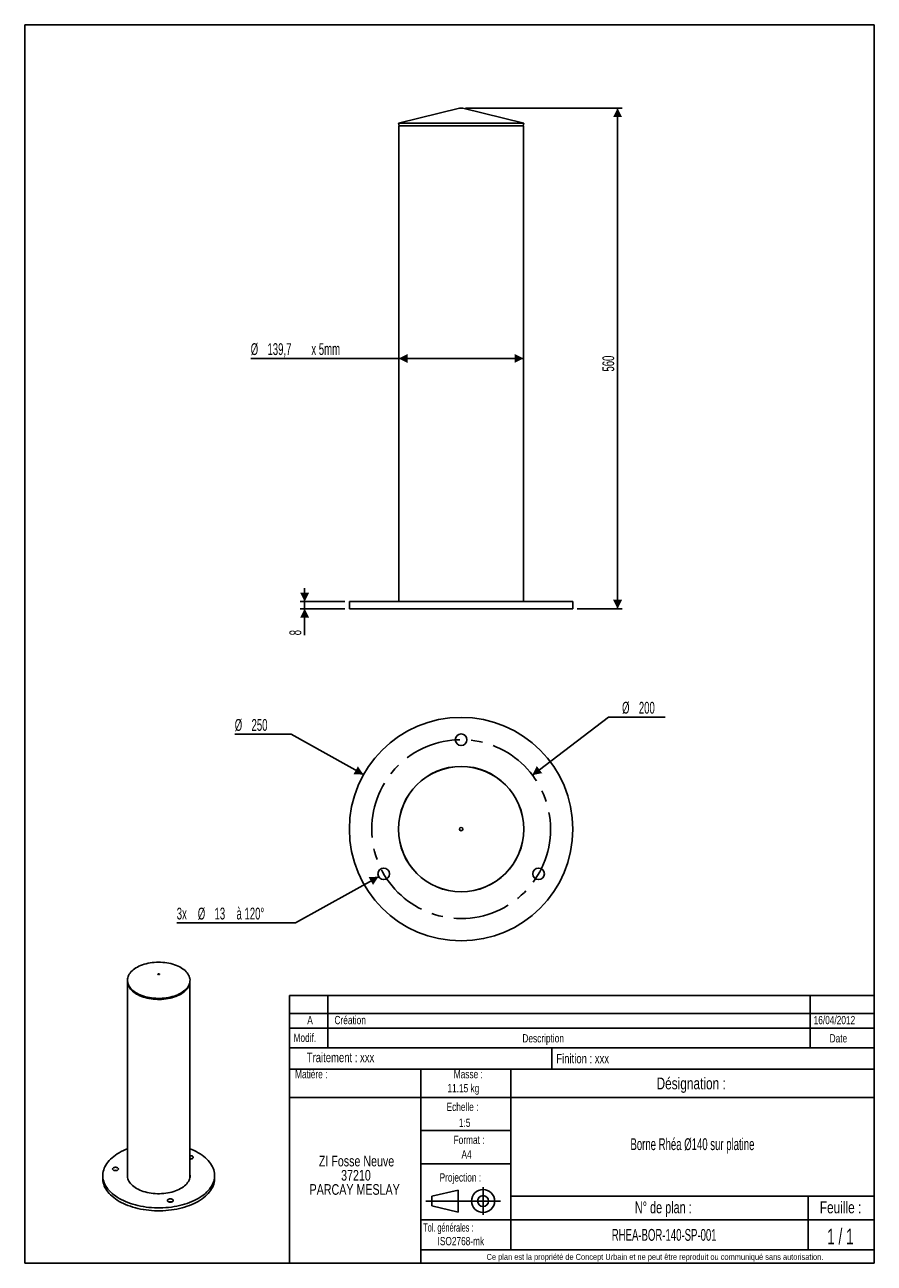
# Model space of a CAD drawing. Header units: millimetres. Extents: x 10 to 200, y 10 to 287.
import ezdxf

# ---------------------------------------------------------------- set-up
doc = ezdxf.new("R2010")
doc.units = ezdxf.units.MM
doc.linetypes.add('CENTERX2', pattern=[20.32, 12.7, -2.54, 2.54, -2.54])
doc.layers.add('FORMAT', color=7, linetype='Continuous')
doc.styles.add('SLDTEXTSTYLE0', font='TXT', dxfattribs={"width": 0.605})
doc.styles.add('SLDTEXTSTYLE1', font='TXT', dxfattribs={"width": 0.75})
doc.styles.add('SLDTEXTSTYLE4', font='TXT', dxfattribs={"width": 0.65})
doc.styles.add('SLDTEXTSTYLE5', font='TXT', dxfattribs={"width": 0.6875})
doc.dimstyles.new('SLDDIMSTYLE0', dxfattribs={"dimtxt": 2.568319, "dimasz": 2, "dimexe": 0, "dimexo": 0.0625, "dimgap": 0.64208, "dimtad": 1, "dimdec": 0, "dimlfac": 5, "dimrnd": 1e-09, "dimzin": 12, "dimdsep": 46, "dimtxsty": 'SLDTEXTSTYLE0', "dimsah": 1, "dimcen": 0.09, "dimadec": 0, "dimazin": 3, "dimtfac": 1, "dimtofl": 0, "dimtmove": 0, "dimatfit": 3, "dimfxl": 0, "dimfrac": 2, "dimtolj": 1, "dimtzin": 12, "dimarcsym": 0})
doc.dimstyles.new('SLDDIMSTYLE1', dxfattribs={"dimtxt": 2.568319, "dimasz": 2, "dimexe": 0, "dimexo": 0.0625, "dimgap": 0.64208, "dimtad": 1, "dimlfac": 5, "dimrnd": 1e-09, "dimzin": 12, "dimdsep": 46, "dimtxsty": 'SLDTEXTSTYLE0', "dimsah": 1, "dimcen": 0.09, "dimadec": 0, "dimazin": 3, "dimtfac": 1, "dimtofl": 0, "dimtmove": 0, "dimatfit": 3, "dimfxl": 0, "dimfrac": 2, "dimtolj": 1, "dimtzin": 12, "dimarcsym": 0})
doc.dimstyles.new('SLDDIMSTYLE2', dxfattribs={"dimtxt": 2.568319, "dimasz": 2, "dimexe": 0, "dimexo": 0.0625, "dimgap": 0.64208, "dimtad": 1, "dimlfac": 5, "dimrnd": 1e-09, "dimzin": 12, "dimdsep": 46, "dimtxsty": 'SLDTEXTSTYLE0', "dimsah": 1, "dimcen": 0.09, "dimadec": 0, "dimazin": 3, "dimtfac": 1, "dimtmove": 0, "dimatfit": 0, "dimfxl": 0, "dimfrac": 2, "dimtolj": 1, "dimtzin": 12, "dimarcsym": 0})
doc.dimstyles.new('SLDDIMSTYLE3', dxfattribs={"dimtxt": 2.568319, "dimasz": 2, "dimexe": 0, "dimexo": 0.0625, "dimgap": 0.64208, "dimtad": 0, "dimtih": 1, "dimtoh": 1, "dimlfac": 5, "dimrnd": 1e-09, "dimzin": 12, "dimdsep": 46, "dimtxsty": 'SLDTEXTSTYLE0', "dimsah": 1, "dimcen": 0, "dimadec": 0, "dimazin": 3, "dimtfac": 1, "dimtofl": 0, "dimtmove": 0, "dimatfit": 3, "dimfxl": 0, "dimfrac": 2, "dimtolj": 1, "dimtzin": 12, "dimarcsym": 0})

# ---------------------------------------------------------------- blocks, each defined once
blk = doc.blocks.new('SW_NOTE_0')
at = {"layer": 'FORMAT', "color": 0, "attachment_point": 2, "style": 'SLDTEXTSTYLE1'}
for s, insert, char_height in [('ZI Fosse Neuve', (11.05, 3.07), 2.3813), ('37210', (10.92, -0.11), 2.381), ('PARCAY MESLAY', (10.64, -3.28), 2.3813)]:
    blk.add_mtext(s, dxfattribs=dict(at, insert=insert, char_height=char_height))
blk = doc.blocks.new('_D')
at = {"layer": 'FORMAT'}
for p, q in [((108.59, 268.36), (143.59, 268.36)), ((142.6, 156.38), (142.6, 268.36)), ((133.59, 156.38), (143.59, 156.38))]:
    blk.add_line(p, q, dxfattribs=at)
for points in [[(142.6, 268.36), (141.6, 266.36), (143.6, 266.36)], [(142.6, 156.38), (143.6, 158.38), (141.6, 158.38)]]:
    blk.add_solid(points, dxfattribs=at)
at = {"layer": 'FORMAT', "insert": (139.19, 209.43), "char_height": 2.646, "attachment_point": 1, "rotation": 90, "style": 'SLDTEXTSTYLE0'}
blk.add_mtext('560', dxfattribs=at)
blk = doc.blocks.new('_D_1')
at = {"layer": 'FORMAT'}
for p, q in [((93.63, 212.37), (60.54, 212.37)), ((121.57, 212.37), (93.63, 212.37))]:
    blk.add_line(p, q, dxfattribs=at)
for points in [[(93.63, 212.37), (95.63, 211.37), (95.63, 213.37)], [(121.57, 212.37), (119.57, 213.37), (119.57, 211.37)]]:
    blk.add_solid(points, dxfattribs=at)
at = {"layer": 'FORMAT', "char_height": 2.646, "attachment_point": 1, "style": 'SLDTEXTSTYLE0'}
for s, insert in [('%%c', (60.54, 215.78)), ('139,7', (64.28, 215.78)), ('x 5mm', (74.1, 215.78))]:
    blk.add_mtext(s, dxfattribs=dict(at, insert=insert))
blk = doc.blocks.new('_D_2')
at = {"layer": 'FORMAT'}
for p, q in [((72.6, 157.98), (72.6, 160.98)), ((81.61, 157.98), (71.61, 157.98)), ((72.6, 157.98), (72.6, 156.38)), ((81.61, 156.38), (71.61, 156.38)), ((72.6, 156.38), (72.6, 150.44))]:
    blk.add_line(p, q, dxfattribs=at)
for points in [[(72.6, 157.98), (73.6, 159.98), (71.6, 159.98)], [(72.6, 156.38), (71.6, 154.38), (73.6, 154.38)]]:
    blk.add_solid(points, dxfattribs=at)
at = {"layer": 'FORMAT', "insert": (69.19, 150.44), "char_height": 2.65, "attachment_point": 1, "rotation": 90, "style": 'SLDTEXTSTYLE0'}
blk.add_mtext('8', dxfattribs=at)
blk = doc.blocks.new('_D_3')
at = {"layer": 'FORMAT'}
for p, q in [((123.53, 119.19), (140.6, 132.16)), ((140.6, 132.16), (153.23, 132.16))]:
    blk.add_line(p, q, dxfattribs=at)
blk.add_solid([(123.53, 119.19), (125.73, 119.61), (124.52, 121.2)], dxfattribs=at)
at = {"layer": 'FORMAT', "char_height": 2.646, "attachment_point": 1, "style": 'SLDTEXTSTYLE0'}
for s, insert in [('%%c', (143.6, 135.57)), ('200', (147.35, 135.57))]:
    blk.add_mtext(s, dxfattribs=dict(at, insert=insert))
blk = doc.blocks.new('_D_4')
at = {"layer": 'FORMAT'}
for p, q in [((69.6, 128.31), (56.97, 128.31)), ((85.77, 119.28), (69.6, 128.31))]:
    blk.add_line(p, q, dxfattribs=at)
blk.add_solid([(85.77, 119.28), (84.51, 121.13), (83.54, 119.38)], dxfattribs=at)
at = {"layer": 'FORMAT', "char_height": 2.646, "attachment_point": 1, "style": 'SLDTEXTSTYLE0'}
for s, insert in [('%%c', (56.97, 131.72)), ('250', (60.72, 131.72))]:
    blk.add_mtext(s, dxfattribs=dict(at, insert=insert))
blk = doc.blocks.new('_D_5')
at = {"layer": 'FORMAT'}
for p, q in [((89.15, 96.46), (70.57, 86.12)), ((70.57, 86.12), (43.99, 86.12))]:
    blk.add_line(p, q, dxfattribs=at)
blk.add_solid([(89.15, 96.46), (86.91, 96.36), (87.89, 94.62)], dxfattribs=at)
at = {"layer": 'FORMAT', "char_height": 2.646, "attachment_point": 1, "style": 'SLDTEXTSTYLE0'}
for s, insert in [('3x', (43.99, 89.53)), ('%%c', (48.7, 89.53)), ('13', (52.44, 89.53)), ('à 120°', (57.36, 89.53))]:
    blk.add_mtext(s, dxfattribs=dict(at, insert=insert))

msp = doc.modelspace()

# ---------------------------------------------------------------- linework, layer by layer
at = {"color": 7, "linetype": 'Continuous', "lineweight": 25}
for p, q in [((107.2202, 268.3167), (93.6028, 264.9631)), ((121.6028, 264.9631), (107.9854, 268.3167)), ((93.6028, 264.9631), (93.7463, 264.3805)), ((121.6028, 264.9631), (93.6028, 264.9631)), ((93.6328, 264.3805), (93.6328, 157.9805)), ((93.6328, 264.3805), (107.6028, 264.3805)), ((107.6028, 264.3805), (121.5728, 264.3805)), ((121.4594, 264.3805), (121.6028, 264.9631)), ((121.5728, 157.9805), (121.5728, 264.3805)), ((82.6028, 157.9805), (82.6028, 156.3805)), ((82.6028, 157.9805), (107.6028, 157.9805)), ((107.6028, 157.9805), (132.6028, 157.9805)), ((132.6028, 156.3805), (132.6028, 157.9805)), ((82.6028, 156.3805), (107.6028, 156.3805)), ((107.6028, 156.3805), (132.6028, 156.3805)), ((32.9761, 73.0128), (32.9761, 29.2727)), ((33.068, 72.5736), (33.1386, 72.3429)), ((46.7835, 72.3429), (46.8541, 72.5736)), ((46.9461, 29.2727), (46.9461, 73.0128)), ((27.4611, 29.5993), (27.4611, 28.9461)), ((32.9761, 29.3202), (32.9689, 29.2727)), ((32.9761, 29.2727), (32.9766, 29.2218)), ((46.9455, 29.2218), (46.9461, 29.2727)), ((46.9532, 29.2727), (46.9461, 29.3202)), ((52.4611, 28.9461), (52.4611, 29.5993))]:
    msp.add_line(p, q, dxfattribs=at)
at = {"color": 8, "linetype": 'Continuous', "lineweight": 25}
msp.add_line((107.9854, 268.3167), (107.2202, 268.3167), dxfattribs=at)
at = {"color": 7, "linetype": 'Continuous', "lineweight": 25, "flags": 128}
for points in [[(44.9108, 70.4197), (44.5654, 70.2334), (44.1989, 70.0609), (43.8131, 69.903), (43.4097, 69.7606), (42.9906, 69.6342), (42.5577, 69.5245), (42.1129, 69.4318), (41.6583, 69.3567), (41.196, 69.2995), (40.728, 69.2605), (40.2566, 69.2398), (39.7837, 69.2375), (39.3117, 69.2536), (38.8427, 69.2881), (38.3787, 69.3408), (37.922, 69.4114), (37.4746, 69.4997), (37.0385, 69.6052), (36.6158, 69.7275), (36.2083, 69.866), (35.8179, 70.02), (35.4465, 70.1889), (35.0956, 70.3719), (34.767, 70.5681), (34.462, 70.7767), (34.1821, 70.9968), (33.9287, 71.2272), (33.7027, 71.467), (33.5053, 71.715), (33.3373, 71.9702), (33.1996, 72.2313), (33.0927, 72.4972), (33.0171, 72.7666), (32.9733, 73.0384), (32.9613, 73.3113), (32.9813, 73.584), (33.0331, 73.8553), (33.1165, 74.124), (33.2311, 74.3888), (33.3765, 74.6486), (33.5519, 74.9021), (33.7565, 75.1481), (33.9895, 75.3857), (34.2497, 75.6136), (34.5359, 75.8309), (34.847, 76.0365), (35.1813, 76.2295), (35.5375, 76.409), (35.9138, 76.5743), (36.3086, 76.7245), (36.7201, 76.859), (37.1463, 76.9771), (37.5854, 77.0784), (38.0354, 77.1623), (38.4941, 77.2285), (38.9595, 77.2766), (39.4295, 77.3065), (39.9019, 77.318), (40.3746, 77.3111), (40.8454, 77.2858), (41.3122, 77.2422), (41.7728, 77.1805), (42.2251, 77.101), (42.6671, 77.004), (43.0968, 76.8901), (43.5121, 76.7596), (43.9113, 76.6133), (44.2924, 76.4517), (44.6538, 76.2757), (44.9937, 76.0859), (45.3107, 75.8834), (45.6033, 75.669), (45.8701, 75.4436), (46.11, 75.2084), (46.3218, 74.9643), (46.5046, 74.7126), (46.6575, 74.4543), (46.7799, 74.1906), (46.8711, 73.9228), (46.9309, 73.652), (46.9588, 73.3795), (46.9548, 73.1066), (46.9189, 72.8344), (46.8513, 72.5643), (46.7522, 72.2974), (46.6221, 72.0349), (46.4616, 71.7782), (46.2715, 71.5282), (46.0526, 71.2863), (45.8059, 71.0534), (45.5325, 70.8307), (45.2337, 70.6192), (44.9108, 70.4197)], [(32.9762, 73.0113), (32.9823, 72.8691), (33.0181, 72.5975), (33.0856, 72.3279), (33.1845, 72.0616), (33.3143, 71.7997), (33.4744, 71.5435), (33.6641, 71.2941), (33.8826, 71.0527), (34.1288, 70.8203), (34.4016, 70.5981), (34.6997, 70.387), (35.0219, 70.188)], [(44.8601, 70.2112), (44.5143, 70.0248), (44.1474, 69.8524), (43.7609, 69.6949), (43.3567, 69.553), (42.9366, 69.4274), (42.5027, 69.3186), (42.057, 69.2271), (41.6014, 69.1534), (41.1382, 69.0979), (40.6696, 69.0607), (40.1976, 69.042), (39.7245, 69.042), (39.2525, 69.0607), (38.7839, 69.0979), (38.3207, 69.1534), (37.8652, 69.2271), (37.4194, 69.3186), (36.9855, 69.4274), (36.5654, 69.553), (36.1612, 69.6949), (35.7748, 69.8524), (35.4078, 70.0248), (35.062, 70.2112), (34.7391, 70.4108), (34.4406, 70.6226), (34.1678, 70.8457), (33.922, 71.0791), (33.7043, 71.3216), (33.5158, 71.572), (33.3574, 71.8294), (33.2298, 72.0924), (33.1386, 72.3429)], [(35.0219, 70.188), (35.3666, 70.002), (35.7323, 69.8299), (36.1173, 69.6724), (36.5198, 69.5303), (36.938, 69.4042), (37.37, 69.2947), (37.8138, 69.2022), (38.2674, 69.1273), (38.7288, 69.0702), (39.1957, 69.0312), (39.6662, 69.0106), (40.138, 69.0083), (40.609, 69.0243), (41.0771, 69.0588), (41.54, 69.1113), (41.9958, 69.1818), (42.4422, 69.2699), (42.8774, 69.3752), (43.2992, 69.4972), (43.7058, 69.6354), (44.0953, 69.7891), (44.466, 69.9577), (44.8161, 70.1403), (45.144, 70.3361), (45.4483, 70.5442), (45.7276, 70.7638), (45.9805, 70.9937), (46.206, 71.233), (46.403, 71.4805), (46.5706, 71.7351), (46.7081, 71.9957), (46.8147, 72.261), (46.8901, 72.5299), (46.9339, 72.8011), (46.9459, 73.0113)], [(40.0963, 74.5682), (40.0343, 74.5443), (39.9611, 74.5359), (39.8879, 74.5443), (39.8258, 74.5682), (39.7843, 74.6041), (39.7698, 74.6463), (39.7843, 74.6886), (39.8258, 74.7244), (39.8879, 74.7484), (39.9611, 74.7568), (40.0343, 74.7484), (40.0963, 74.7244), (40.1378, 74.6886), (40.1524, 74.6463), (40.1378, 74.6041), (40.0963, 74.5682)], [(46.7835, 72.3429), (46.6923, 72.0924), (46.5647, 71.8294), (46.4063, 71.572), (46.2178, 71.3216), (46.0002, 71.0791), (45.7543, 70.8457), (45.4815, 70.6226), (45.183, 70.4108), (44.8601, 70.2112)], [(32.9761, 35.5837), (32.5626, 35.4157), (32.0618, 35.1919), (31.5812, 34.9538), (31.1222, 34.7019), (30.6859, 34.4369), (30.2734, 34.1595), (29.8857, 33.8704), (29.5239, 33.5703), (29.1889, 33.26), (28.8816, 32.9404), (28.6026, 32.6121), (28.3529, 32.2762), (28.1329, 31.9333), (27.9434, 31.5845), (27.7846, 31.2305), (27.6571, 30.8724), (27.5612, 30.511), (27.4971, 30.1473), (27.4651, 29.7821), (27.4651, 29.4165), (27.4971, 29.0514), (27.5612, 28.6877), (27.6571, 28.3263), (27.7846, 27.9682), (27.9434, 27.6142), (28.1329, 27.2654), (28.3529, 26.9225), (28.6026, 26.5866), (28.8816, 26.2583), (29.1889, 25.9386), (29.5239, 25.6284), (29.8857, 25.3283), (30.2734, 25.0392), (30.6859, 24.7618), (31.1222, 24.4968)], [(31.1222, 24.4968), (31.5812, 24.2449), (32.0618, 24.0068), (32.5626, 23.783), (33.0824, 23.5741), (33.6199, 23.3807), (34.1736, 23.2033), (34.7422, 23.0423), (35.3242, 22.8981), (35.9181, 22.7711), (36.5224, 22.6617), (37.1355, 22.57), (37.7558, 22.4964), (38.3818, 22.4411), (39.0119, 22.4041), (39.6444, 22.3856), (40.2777, 22.3856), (40.9102, 22.4041), (41.5403, 22.4411), (42.1663, 22.4964), (42.7867, 22.57), (43.3998, 22.6617), (44.004, 22.7711), (44.5979, 22.8981), (45.1799, 23.0423), (45.7485, 23.2033), (46.3023, 23.3807), (46.8397, 23.5741), (47.3595, 23.783), (47.8603, 24.0068), (48.3409, 24.2449), (48.7999, 24.4968), (49.2362, 24.7618), (49.6488, 25.0392), (50.0364, 25.3283), (50.3982, 25.6284), (50.7332, 25.9386), (51.0406, 26.2583), (51.3195, 26.5866), (51.5692, 26.9225), (51.7892, 27.2654), (51.9788, 27.6142), (52.1375, 27.9682), (52.265, 28.3263), (52.3609, 28.6877), (52.425, 29.0514), (52.457, 29.4165), (52.457, 29.7821), (52.425, 30.1473), (52.3609, 30.511), (52.265, 30.8724), (52.1375, 31.2305), (51.9788, 31.5845), (51.7892, 31.9333), (51.5692, 32.2762), (51.3195, 32.6121), (51.0406, 32.9404), (50.7332, 33.26), (50.3982, 33.5703), (50.0364, 33.8704), (49.6488, 34.1595), (49.2362, 34.4369), (48.7999, 34.7019), (48.3409, 34.9538), (47.8603, 35.1919), (47.3595, 35.4157), (46.9461, 35.5837)], [(46.9461, 33.3095), (46.9594, 33.3085), (47.1049, 33.3085), (47.2468, 33.3272), (47.3779, 33.3637), (47.4917, 33.4161), (47.5825, 33.4817), (47.6457, 33.5575), (47.678, 33.6394), (47.678, 33.7234), (47.6457, 33.8053), (47.5825, 33.881), (47.4917, 33.9467), (47.3779, 33.9991), (47.2468, 34.0356), (47.1049, 34.0543), (46.9594, 34.0543), (46.9461, 34.0533)], [(29.8422, 30.8281), (29.956, 30.7758), (30.0871, 30.7393), (30.229, 30.7206), (30.3746, 30.7206), (30.5165, 30.7393), (30.6476, 30.7758), (30.7614, 30.8281), (30.8522, 30.8938), (30.9153, 30.9695), (30.9477, 31.0515), (30.9477, 31.1355), (30.9153, 31.2174), (30.8522, 31.2931), (30.7614, 31.3588), (30.6476, 31.4112), (30.5165, 31.4477), (30.3746, 31.4664), (30.229, 31.4664), (30.0871, 31.4477), (29.956, 31.4112), (29.8422, 31.3588), (29.7514, 31.2931), (29.6883, 31.2174), (29.6559, 31.1355), (29.6559, 31.0515), (29.6883, 30.9695), (29.7514, 30.8938), (29.8422, 30.8281)], [(27.4611, 28.9461), (27.4651, 28.7633), (27.4971, 28.3982), (27.5612, 28.0344), (27.6571, 27.673), (27.7846, 27.3149), (27.9434, 26.961), (28.1329, 26.6122), (28.3529, 26.2693), (28.6026, 25.9333), (28.8816, 25.6051), (29.1889, 25.2854), (29.5239, 24.9751), (29.8857, 24.6751), (30.2734, 24.386), (30.6859, 24.1085), (31.1222, 23.8436)], [(31.1222, 23.8436), (31.5812, 23.5917), (32.0618, 23.3535), (32.5626, 23.1297), (33.0824, 22.9209), (33.6199, 22.7275), (34.1736, 22.5501), (34.7422, 22.389), (35.3242, 22.2449), (35.9181, 22.1179), (36.5224, 22.0084), (37.1355, 21.9168), (37.7558, 21.8432), (38.3818, 21.7878), (39.0119, 21.7508), (39.6444, 21.7323), (40.2777, 21.7323), (40.9102, 21.7508), (41.5403, 21.7878), (42.1663, 21.8432), (42.7867, 21.9168), (43.3998, 22.0084), (44.004, 22.1179), (44.5979, 22.2449), (45.1799, 22.389), (45.7485, 22.5501), (46.3023, 22.7275), (46.8397, 22.9209), (47.3595, 23.1297), (47.8603, 23.3535), (48.3409, 23.5917), (48.7999, 23.8436), (49.2362, 24.1085), (49.6488, 24.386), (50.0364, 24.6751), (50.3982, 24.9751), (50.7332, 25.2854), (51.0406, 25.6051), (51.3195, 25.9333), (51.5692, 26.2693), (51.7892, 26.6122), (51.9788, 26.961), (52.1375, 27.3149), (52.265, 27.673), (52.3609, 28.0344), (52.425, 28.3982), (52.457, 28.7633), (52.4611, 28.9461)], [(32.9761, 29.9735), (32.9483, 29.7019), (32.9523, 29.4284), (32.9883, 29.1556), (33.0561, 28.8849), (33.1554, 28.6174), (33.2857, 28.3544), (33.4466, 28.0971), (33.6371, 27.8467), (33.8565, 27.6042), (34.1037, 27.3708), (34.3777, 27.1476), (34.6771, 26.9356), (35.0007, 26.7358)], [(35.0007, 26.7358), (35.3469, 26.549), (35.7141, 26.3761), (36.1008, 26.218), (36.505, 26.0752), (36.925, 25.9486), (37.3588, 25.8386), (37.8046, 25.7458), (38.2601, 25.6705), (38.7235, 25.6132), (39.1925, 25.5741), (39.6649, 25.5533), (40.1388, 25.551), (40.6118, 25.5671), (41.0818, 25.6017), (41.5468, 25.6545), (42.0045, 25.7253), (42.4529, 25.8138), (42.8899, 25.9195), (43.3135, 26.0421), (43.7219, 26.1808), (44.1131, 26.3352), (44.4853, 26.5045), (44.8369, 26.6878), (45.1663, 26.8845), (45.4719, 27.0936), (45.7524, 27.314), (46.0064, 27.545), (46.2328, 27.7853), (46.4307, 28.0338), (46.599, 28.2895), (46.737, 28.5512), (46.8441, 28.8177), (46.9198, 29.0877), (46.9638, 29.3601), (46.9758, 29.6335), (46.9558, 29.9068), (46.9461, 29.9735)], [(42.0896, 23.7578), (42.2034, 23.7055), (42.3346, 23.669), (42.4765, 23.6503), (42.622, 23.6503), (42.7639, 23.669), (42.8951, 23.7055), (43.0089, 23.7578), (43.0996, 23.8235), (43.1628, 23.8992), (43.1952, 23.9812), (43.1952, 24.0652), (43.1628, 24.1471), (43.0996, 24.2228), (43.0089, 24.2885), (42.8951, 24.3409), (42.7639, 24.3774), (42.622, 24.3961), (42.4765, 24.3961), (42.3346, 24.3774), (42.2034, 24.3409), (42.0896, 24.2885), (41.9989, 24.2228), (41.9357, 24.1471), (41.9033, 24.0652), (41.9033, 23.9812), (41.9357, 23.8992), (41.9989, 23.8235), (42.0896, 23.7578)]]:
    msp.add_lwpolyline(points, dxfattribs=at)
at = {"color": 7, "linetype": 'Continuous', "lineweight": 25}
for centre, radius in [((107.6028, 107.0959), 25), ((107.6028, 127.0959), 1.3), ((107.6028, 107.0959), 14.03), ((107.6028, 107.0959), 14), ((107.6028, 107.0959), 0.3826), ((90.2823, 97.0959), 1.3), ((124.9233, 97.0959), 1.3)]:
    msp.add_circle(centre, radius, dxfattribs=at)
for centre, radius, start, end in [((107.6028, 266.7631), 1.6, 76.164975, 103.835025), ((47.0325, 32.3329), 1.0707, 72.632224, 94.632008), ((30.3018, 29.753), 1.0632, 72.483441, 107.516559), ((42.5492, 22.6827), 1.0632, 72.483441, 107.516559)]:
    msp.add_arc(centre, radius, start, end, dxfattribs=at)
at = {"layer": 'FORMAT', "color": 7}
for p, q in [((10, 287), (200, 287)), ((10, 287), (10, 10)), ((200, 287), (200, 10)), ((200, 58.1803), (200, 75)), ((200, 75), (200, 65.8882)), ((69.241, 65.8882), (69.241, 69.8882)), ((69.241, 69.8882), (200, 69.8882)), ((77.7899, 65.8882), (77.7899, 69.8882)), ((185.662, 65.8882), (185.662, 69.8882)), ((200, 65.8882), (200, 69.8882)), ((69.241, 58.1803), (69.241, 65.8882)), ((69.241, 65.8882), (200, 65.8882)), ((69.241, 65.8882), (200, 65.8882)), ((77.7899, 58.1803), (77.7899, 65.8882)), ((185.662, 58.1803), (185.662, 65.8882)), ((69.241, 62.5641), (200, 62.5641)), ((200, 58.1803), (69.241, 58.1803)), ((69.241, 10), (69.241, 58.1803)), ((69.241, 58.1803), (200, 58.1803)), ((127.9026, 58.1803), (127.9026, 53.3782)), ((200, 10), (200, 58.1803)), ((69.241, 53.3782), (200, 53.3782)), ((98.6108, 53.3782), (98.6108, 10)), ((118.7214, 53.3782), (118.7214, 13.0206)), ((69.241, 47.0839), (118.7214, 47.0839)), ((118.7214, 47.0839), (200, 47.0839)), ((98.6108, 39.6928), (118.7214, 39.6928)), ((98.6108, 32.2322), (118.7214, 32.2322)), ((101.0321, 25.0081), (106.9304, 26.3671)), ((101.0321, 22.8108), (101.0321, 25.0081)), ((106.9304, 26.3671), (106.9304, 21.4519)), ((106.9304, 26.3671), (106.9304, 21.4519)), ((112.5106, 27.0231), (112.5106, 20.8246)), ((118.7214, 25.0184), (200, 25.0184)), ((185.2064, 25.0184), (185.2064, 13.0206)), ((99.6732, 23.9095), (116.4427, 23.9095)), ((101.0321, 22.8108), (106.9304, 21.4519)), ((98.6108, 19.7139), (200, 19.7139)), ((98.6108, 13.0206), (200, 13.0206)), ((10, 10), (200, 10)), ((200, 10), (69.241, 10))]:
    msp.add_line(p, q, dxfattribs=at)
at = {"layer": 'FORMAT', "linetype": 'CENTERX2'}
msp.add_circle((107.6028, 107.0959), 20, dxfattribs=at)
at = {"layer": 'FORMAT', "color": 7}
for radius in [2.5739, 1.2143]:
    msp.add_circle((112.5106, 23.9095), radius, dxfattribs=at)

# ---------------------------------------------------------------- block references
at = {"layer": 'FORMAT'}
msp.add_blockref('SW_NOTE_0', (73.1543, 30.9688), dxfattribs=at)

# ---------------------------------------------------------------- texts
for s, insert, char_height, attachment_point, style in [('A', (73.8077, 65.3139), 1.8521, 2, 'SLDTEXTSTYLE1'), ('Création', (79.2757, 65.3139), 1.85208, 1, 'SLDTEXTSTYLE1'), ('16/04/2012', (186.4486, 65.3125), 1.85208, 1, 'SLDTEXTSTYLE1'), ('Modif.', (70.1183, 61.366), 1.85208, 1, 'SLDTEXTSTYLE1'), ('Description', (121.3054, 61.2412), 1.852083, 1, 'SLDTEXTSTYLE1'), ('Date', (190.019, 61.2412), 1.85208, 1, 'SLDTEXTSTYLE1'), ('Traitement : xxx', (73.0759, 57.0853), 2.116667, 1, 'SLDTEXTSTYLE1'), ('Finition : xxx', (128.8894, 56.8311), 2.116667, 1, 'SLDTEXTSTYLE1'), ('Matière :', (70.4636, 53.2191), 1.85208, 1, 'SLDTEXTSTYLE1'), ('Masse :', (109.199, 53.2191), 1.85208, 2, 'SLDTEXTSTYLE1'), ('11.15 kg', (104.5372, 50.0739), 1.85208, 1, 'SLDTEXTSTYLE1'), ('Désignation :', (159.0574, 51.5391), 2.645833, 2, 'SLDTEXTSTYLE1'), ('Echelle :', (104.3416, 45.9047), 1.85208, 1, 'SLDTEXTSTYLE1'), ('1:5', (107.1044, 42.3484), 1.85208, 1, 'SLDTEXTSTYLE1'), ('Format :', (109.3752, 38.5244), 1.85208, 2, 'SLDTEXTSTYLE1'), ('Borne Rhéa Ø140 sur platine', (159.3388, 37.9504), 2.645833, 2, 'SLDTEXTSTYLE0'), ('A4', (108.8178, 35.2592), 1.85208, 2, 'SLDTEXTSTYLE1'), ('Projection :', (102.781, 30.1138), 1.852083, 1, 'SLDTEXTSTYLE1'), ('N° de plan :', (152.8159, 23.8099), 2.645833, 2, 'SLDTEXTSTYLE5'), ('Feuille :', (192.4704, 23.8099), 2.64583, 2, 'SLDTEXTSTYLE1'), ('Tol. générales :', (99.1269, 18.913), 1.852083, 1, 'SLDTEXTSTYLE0'), ('RHEA-BOR-140-SP-001', (153.0171, 17.6621), 2.645833, 2, 'SLDTEXTSTYLE0'), ('1 / 1', (192.4362, 17.7358), 3.5, 2, 'SLDTEXTSTYLE4'), ('ISO2768-mk', (107.5412, 15.8759), 1.85208, 2, 'SLDTEXTSTYLE1'), ('Ce plan est la propriété de Concept Urbain et ne peut être reproduit ou communiqué sans autorisation.', (150.9607, 12.0826), 1.3229167, 2, 'SLDTEXTSTYLE1')]:
    msp.add_mtext(s, dxfattribs=dict(at, insert=insert, char_height=char_height, attachment_point=attachment_point, style=style))

# ---------------------------------------------------------------- dimensions: what is measured, and where the dimension line sits
for base, p1, p2, dimstyle, picture, middle in [((142.6028, 268.3631), (132.6028, 156.3805), (107.6028, 268.3631), 'SLDDIMSTYLE0', '_D', (142.6028, 212.3718)), ((72.6028, 156.3805), (82.6028, 157.9805), (82.6028, 156.3805), 'SLDDIMSTYLE2', '_D_2', (72.6028, 151.4206))]:
    dim = msp.add_linear_dim(base=base, p1=p1, p2=p2, angle=90, dimstyle=dimstyle, dxfattribs=at)
    dim.commit()
    dim.dimension.update_dxf_attribs({"geometry": picture, "text_midpoint": middle, "dimtype": 160})
dim = msp.add_linear_dim(base=(93.6328, 212.3718), p1=(121.5728, 264.3805), p2=(93.6328, 264.3805), text='%%c<> x 5mm', dimstyle='SLDDIMSTYLE1', dxfattribs=at)
dim.commit()
dim.dimension.update_dxf_attribs({"geometry": '_D_1', "text_midpoint": (72.6028, 212.3718), "dimtype": 160})
for p1, p2, picture, middle in [((91.6758, 94.9992), (123.5299, 119.1926), '_D_3', (148.4152, 134.2975)), ((129.4333, 94.9127), (85.7723, 119.2791), '_D_4', (61.7836, 130.445))]:
    dim = msp.add_diameter_dim_2p(p1=p1, p2=p2, dimstyle='SLDDIMSTYLE3', dxfattribs=at)
    dim.commit()
    dim.dimension.update_dxf_attribs({"geometry": picture, "text_midpoint": middle, "dimtype": 163})
dim = msp.add_diameter_dim_2p(p1=(91.418, 97.7286), p2=(89.1467, 96.4632), text='3x <> à 120°', dimstyle='SLDDIMSTYLE3', dxfattribs=at)
dim.commit()
dim.dimension.update_dxf_attribs({"geometry": '_D_5', "text_midpoint": (55.7836, 88.2552), "dimtype": 163})

doc.saveas('drawing.dxf')
